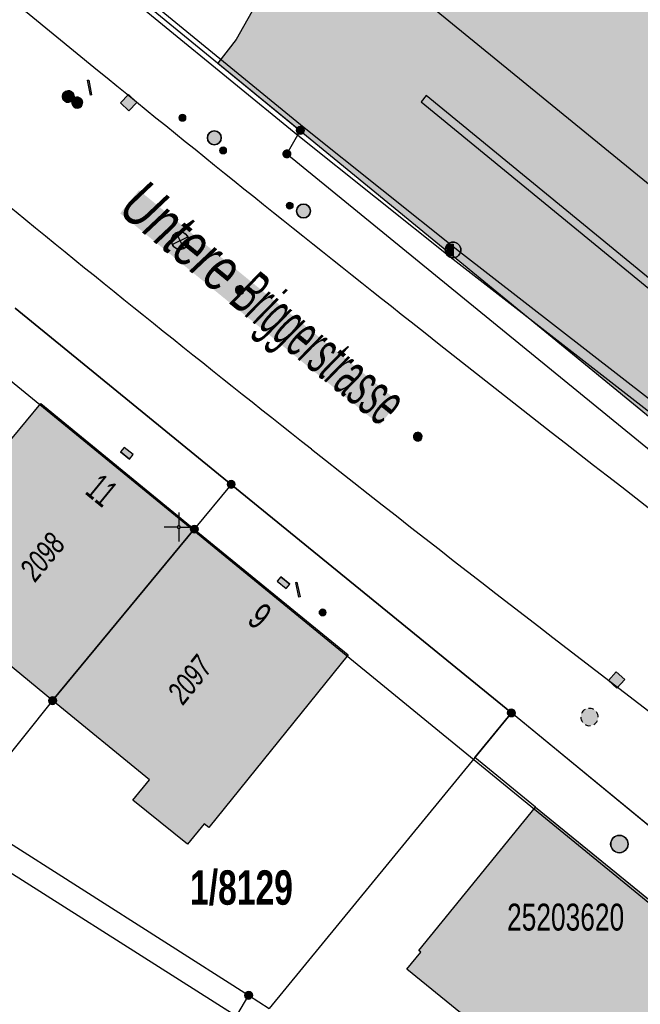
# Model space of a CAD drawing. Header units: metres. Extents: x 2695560 to 2696939, y 1260529 to 1262050.
# Tile 105 of 256: x 2696169 to 2696196, y 1260804 to 1260847. Entities that reach past the tile are written whole.
import ezdxf

# ---------------------------------------------------------------- set-up
doc = ezdxf.new("R2010")
doc.units = ezdxf.units.M
doc.linetypes.add('AUSGEZOGEN', pattern=[0])
for name, color, linetype in [('XR$1$AV_Flächen (EO)', 7, 'AUSGEZOGEN'), ('XR$1$AV_Gebäudeflächen (BB)', 7, 'AUSGEZOGEN'), ('XR$1$AV_Gebäudeflächen ut.', 7, 'AUSGEZOGEN'), ('XR$1$AV_Grenzpunkte', 7, 'AUSGEZOGEN'), ('XR$1$AV_Grundstück-Nr.', 7, 'AUSGEZOGEN'), ('XR$1$AV_Haus-Nr.', 7, 'AUSGEZOGEN'), ('XR$1$AV_Höhenfixpunkt-Nr.', 7, 'AUSGEZOGEN'), ('XR$1$AV_Koordinatennetzpunkte', 7, 'AUSGEZOGEN'), ('XR$1$AV_Linien (BB)', 7, 'AUSGEZOGEN'), ('XR$1$AV_Linien (EO)', 7, 'AUSGEZOGEN'), ('XR$1$AV_Strassennamen', 7, 'AUSGEZOGEN'), ('XR$1$AV_Versicherung-Nr.', 7, 'AUSGEZOGEN'), ('XR$1$AW_LK_Einlaufschacht alt', 24, 'AUSGEZOGEN'), ('XR$1$AW_LK_Schachtdeckel', 24, 'AUSGEZOGEN'), ('XR$1$AW_LK_Zwischenpunkt', 24, 'AUSGEZOGEN'), ('XR$1$EW_LK_Bauwerk', 1, 'AUSGEZOGEN'), ('XR$1$EW_LK_Bauwerk_FL_Linie_Punkt', 1, 'AUSGEZOGEN'), ('XR$1$EW_LK_Knoten', 1, 'AUSGEZOGEN'), ('XR$1$GA_LK_Absperrarmatur', 32, 'AUSGEZOGEN'), ('XR$1$GA_LK_Rohrleitungsteil', 32, 'AUSGEZOGEN'), ('XR$1$Liegenschaftsgrenzen', 7, 'AUSGEZOGEN'), ('XR$1$PFAV', 255, 'AUSGEZOGEN'), ('XR$1$PFAW', 255, 'AUSGEZOGEN'), ('XR$1$PFEW', 255, 'AUSGEZOGEN'), ('XR$1$PFGA', 255, 'AUSGEZOGEN'), ('XR$1$PFWA', 255, 'AUSGEZOGEN'), ('XR$1$RAEW', 8, 'AUSGEZOGEN'), ('XR$1$RP_Abstandslinie', 7, 'AUSGEZOGEN'), ('XR$1$WA_LK_Absperrarmatur', 171, 'AUSGEZOGEN'), ('XR$1$WA_LK_Rohrleitungsteil', 171, 'AUSGEZOGEN')]:
    doc.layers.add(name, color=color, linetype=linetype)
doc.styles.add('ARIAL', font='arial.ttf')

# ---------------------------------------------------------------- blocks, each defined once
blk = doc.blocks.new('COMPLEXOBJECT_599')
at = {"layer": 'XR$1$AV_Linien (BB)', "color": 7, "linetype": 'AUSGEZOGEN', "transparency": 33554687}
for centre, radius, start, end in [((6798.454, 11611.597), 997.513, 230.735726, 231.737349), ((6805.326, 11617.888), 1006.71, 231.652024, 233.06939)]:
    blk.add_arc(centre, radius, start, end, dxfattribs=at)
blk = doc.blocks.new('COMPLEXOBJECT_602')
at = {"layer": 'XR$1$AV_Linien (BB)', "color": 7, "linetype": 'AUSGEZOGEN', "transparency": 33554687}
blk.add_line((6151.645, 10860.982), (6171.488, 10844.723), dxfattribs=at)
for centre, radius, start, end in [((6798.566, 11612.516), 991.329, 230.760524, 231.764251), ((6802.777, 11612.762), 994.134, 231.582395, 233.002187)]:
    blk.add_arc(centre, radius, start, end, dxfattribs=at)
blk = doc.blocks.new('COMPLEXOBJECT_817')
at = {"layer": 'XR$1$AV_Flächen (EO)', "color": 7, "linetype": 'AUSGEZOGEN', "transparency": 33554687}
blk.add_lwpolyline([(6198.44, 10874.09), (6187.748, 10855.418), (6183.987, 10857.572), (6177.483, 10846.044), (6176.689, 10845.017), (6207.721, 10819.598), (6211.049, 10816.867)], dxfattribs=at)
blk = doc.blocks.new('COMPLEXOBJECT_1052')
at = {"layer": 'XR$1$AV_Linien (EO)', "color": 7, "linetype": 'AUSGEZOGEN', "transparency": 33554687}
for points in [[(6157.037, 10861.359), (6180.415, 10842.246), (6187.119, 10836.899), (6199.556, 10827.237), (6208.904, 10821.061)], [(6223.525, 10810.86), (6199.294, 10826.871), (6186.843, 10836.544), (6180.133, 10841.895), (6156.751, 10861.011)]]:
    blk.add_lwpolyline(points, dxfattribs=at)
blk = doc.blocks.new('COMPLEXOBJECT_1355')
at = {"layer": 'XR$1$Liegenschaftsgrenzen', "color": 7, "linetype": 'AUSGEZOGEN', "transparency": 33554687}
blk.add_lwpolyline([(6156.915, 10861.204), (6180.247, 10842.117), (6179.667, 10841.105), (6215.585, 10811.803), (6216.282, 10812.657), (6225.777, 10805.814)], dxfattribs=at)
blk = doc.blocks.new('BAV15')
at = {"layer": 'XR$1$PFAV', "transparency": 33554687}
blk.add_hatch(color=7, dxfattribs=at).paths.add_polyline_path([(0.5, 0), (0.49, 0.1), (0.46, 0.2), (0.41, 0.29), (0.34, 0.36), (0.26, 0.42), (0.17, 0.47), (0.08, 0.49), (-0.03, 0.5), (-0.13, 0.48), (-0.22, 0.45), (-0.31, 0.4), (-0.38, 0.33), (-0.44, 0.24), (-0.48, 0.15), (-0.5, 0.05), (-0.5, -0.05), (-0.48, -0.15), (-0.44, -0.24), (-0.38, -0.33), (-0.31, -0.4), (-0.22, -0.45), (-0.13, -0.48), (-0.03, -0.5), (0.08, -0.49), (0.17, -0.47), (0.26, -0.42), (0.34, -0.36), (0.41, -0.29), (0.46, -0.2), (0.49, -0.1)])
at = {"color": 7, "transparency": 33554687}
for start, end in [(90, 270), (270, 90)]:
    blk.add_arc((0, 0), 0.5, start, end, dxfattribs=at)
at = {"layer": 'XR$1$PFAV', "transparency": 33554687}
blk.add_circle((0, 0), 0.5, dxfattribs=at)
blk = doc.blocks.new('BWAV20')
at = {"true_color": 0x000000, "transparency": 33554687}
blk.add_hatch(color=18, dxfattribs=at).paths.add_polyline_path([(0.17, 0), (0.16, 0.03), (0.15, 0.07), (0.14, 0.1), (0.11, 0.12), (0.09, 0.14), (0.06, 0.16), (0.03, 0.16), (-0.01, 0.17), (-0.04, 0.16), (-0.07, 0.15), (-0.1, 0.13), (-0.13, 0.11), (-0.15, 0.08), (-0.16, 0.05), (-0.17, 0.02), (-0.17, -0.02), (-0.16, -0.05), (-0.15, -0.08), (-0.13, -0.11), (-0.1, -0.13), (-0.07, -0.15), (-0.04, -0.16), (-0.01, -0.17), (0.03, -0.16), (0.06, -0.16), (0.09, -0.14), (0.11, -0.12), (0.14, -0.1), (0.15, -0.07), (0.16, -0.03)])
at = {"layer": 'XR$1$PFAV', "transparency": 33554687}
blk.add_hatch(color=7, dxfattribs=at).paths.add_polyline_path([(0.5, 0), (0.49, 0.1), (0.46, 0.2), (0.41, 0.29), (0.34, 0.36), (0.26, 0.42), (0.17, 0.47), (0.08, 0.49), (-0.03, 0.5), (-0.13, 0.48), (-0.22, 0.45), (-0.31, 0.4), (-0.38, 0.33), (-0.44, 0.24), (-0.48, 0.15), (-0.5, 0.05), (-0.5, -0.05), (-0.48, -0.15), (-0.44, -0.24), (-0.38, -0.33), (-0.31, -0.4), (-0.22, -0.45), (-0.13, -0.48), (-0.03, -0.5), (0.08, -0.49), (0.17, -0.47), (0.26, -0.42), (0.34, -0.36), (0.41, -0.29), (0.46, -0.2), (0.49, -0.1)])
blk = doc.blocks.new('BAV2041')
at = {"color": 7, "transparency": 33554687}
for p, q in [((0, 0.5), (0, 0.05)), ((-0.05, 0), (-0.5, 0)), ((0.05, 0), (0.5, 0)), ((0, -0.05), (0, -0.5))]:
    blk.add_line(p, q, dxfattribs=at)
blk.add_circle((0, 0), 0.05, dxfattribs=at)
for start, end in [(90, 270), (270, 90)]:
    blk.add_arc((0, 0), 0.05, start, end, dxfattribs=at)
blk = doc.blocks.new('BAW2089')
at = {"layer": 'XR$1$PFAW', "transparency": 33554687}
blk.add_hatch(color=7, dxfattribs=at).paths.add_polyline_path([(-0.5, 0.5), (-0.5, -0.5), (0.5, -0.5), (0.5, 0.5)])
at = {"transparency": 33554687}
blk.add_lwpolyline([(-0.5, 0.5), (0.5, 0.5), (0.5, -0.5), (-0.5, -0.5), (-0.5, 0.5)], close=True, dxfattribs=at)
at = {"layer": 'XR$1$PFAW', "transparency": 33554687}
blk.add_lwpolyline([(-0.5, 0.5), (0.5, 0.5), (0.5, -0.5), (-0.5, -0.5), (-0.5, 0.5)], close=True, dxfattribs=at)
blk = doc.blocks.new('BAW2095')
at = {"layer": 'XR$1$PFAW', "lineweight": 25, "transparency": 33554687}
blk.add_hatch(color=7, dxfattribs=at).paths.add_polyline_path([(0.497, 0.005), (0.487, 0.106), (0.457, 0.202), (0.408, 0.291), (0.342, 0.368), (0.262, 0.429), (0.171, 0.474), (0.073, 0.499), (-0.028, 0.505), (-0.128, 0.489), (-0.223, 0.454), (-0.309, 0.401), (-0.382, 0.331), (-0.44, 0.248), (-0.48, 0.155), (-0.5, 0.056), (-0.5, -0.045), (-0.48, -0.145), (-0.44, -0.237), (-0.382, -0.321), (-0.309, -0.39), (-0.223, -0.444), (-0.128, -0.479), (-0.028, -0.494), (0.073, -0.489), (0.171, -0.464), (0.262, -0.419), (0.342, -0.357), (0.408, -0.28), (0.457, -0.192), (0.487, -0.095)])
at = {"lineweight": 25, "transparency": 33554687}
for centre, radius, start, end in [((-0.002, 0.002), 0.5, 180.052, 215.912), ((0, 0), 0.504, 120.1271, 155.9133), ((-0.003, 0.002), 0.501, 60.0285, 95.9699), ((-0.014, -0.001), 0.511, 0.4144, 35.5635), ((-0.006, -0.008), 0.488, 239.6803, 276.5899), ((-0.003, 0.005), 0.501, 300.0384, 335.7607)]:
    blk.add_arc(centre, radius, start, end, dxfattribs=at)
blk = doc.blocks.new('BAW2082')
at = {"layer": 'XR$1$PFAW', "transparency": 33554687}
blk.add_hatch(color=7, dxfattribs=at).paths.add_polyline_path([(0.509, -0.003), (0.499, 0.098), (0.469, 0.194), (0.42, 0.283), (0.354, 0.359), (0.274, 0.421), (0.183, 0.466), (0.085, 0.491), (-0.016, 0.496), (-0.116, 0.481), (-0.211, 0.446), (-0.297, 0.392), (-0.37, 0.323), (-0.428, 0.24), (-0.468, 0.147), (-0.488, 0.047), (-0.488, -0.054), (-0.468, -0.153), (-0.428, -0.246), (-0.37, -0.329), (-0.297, -0.398), (-0.211, -0.452), (-0.116, -0.487), (-0.016, -0.502), (0.085, -0.497), (0.183, -0.472), (0.274, -0.427), (0.354, -0.366), (0.42, -0.289), (0.469, -0.2), (0.499, -0.104)])
at = {"transparency": 33554687}
for start, end in [(91.1948, 268.8052), (268.8052, 91.1948)]:
    blk.add_arc((0.01, 0), 0.5, start, end, dxfattribs=at)
at = {"layer": 'XR$1$PFAW', "transparency": 33554687}
blk.add_circle((0.009, -0.003), 0.5, dxfattribs=at)
blk = doc.blocks.new('BWA2013')
at = {"true_color": 0x000000, "transparency": 33554687}
blk.add_hatch(color=18, dxfattribs=at).paths.add_polyline_path([(-0.291, -0.409), (0.352, 0.357), (0.291, 0.409), (-0.352, -0.357)])
at = {"transparency": 33554687}
blk.add_lwpolyline([(-0.291, -0.409), (-0.352, -0.357), (0.291, 0.409), (0.352, 0.357), (-0.291, -0.409)], close=True, dxfattribs=at)
blk = doc.blocks.new('BWA965')
at = {"layer": 'XR$1$PFWA', "transparency": 33554687}
blk.add_hatch(color=7, dxfattribs=at).paths.add_polyline_path([(0, 0.5), (-0.051, 0.497), (-0.101, 0.49), (-0.15, 0.477), (-0.197, 0.459), (-0.243, 0.437), (-0.286, 0.41), (-0.326, 0.379), (-0.362, 0.344), (-0.395, 0.306), (-0.424, 0.264), (-0.449, 0.22), (-0.469, 0.174), (-0.484, 0.125), (-0.494, 0.076), (-0.499, 0.025), (-0.499, -0.025), (-0.494, -0.076), (-0.484, -0.125), (-0.469, -0.174), (-0.449, -0.22), (-0.424, -0.264), (-0.395, -0.306), (-0.362, -0.344), (-0.326, -0.379), (-0.286, -0.41), (-0.243, -0.437), (-0.197, -0.459), (-0.15, -0.477), (-0.101, -0.49), (-0.051, -0.497), (0, -0.5), (0.051, -0.497), (0.101, -0.49), (0.15, -0.477), (0.197, -0.459), (0.243, -0.437), (0.286, -0.41), (0.326, -0.379), (0.362, -0.344), (0.395, -0.306), (0.424, -0.264), (0.449, -0.22), (0.469, -0.174), (0.484, -0.125), (0.494, -0.076), (0.499, -0.025), (0.499, 0.025), (0.494, 0.076), (0.484, 0.125), (0.469, 0.174), (0.449, 0.22), (0.424, 0.264), (0.395, 0.306), (0.362, 0.344), (0.326, 0.379), (0.286, 0.41), (0.243, 0.437), (0.197, 0.459), (0.15, 0.477), (0.101, 0.49), (0.051, 0.497)])
at = {"transparency": 33554687}
blk.add_line((0, 0.5), (0, -0.5), dxfattribs=at)
for start, end in [(90, 270), (270, 90)]:
    blk.add_arc((0, 0), 0.5, start, end, dxfattribs=at)
blk = doc.blocks.new('BGA996')
at = {"layer": 'XR$1$PFGA', "transparency": 33554687}
blk.add_hatch(color=7, dxfattribs=at).paths.add_polyline_path([(-0.25, -0.5), (0.25, -0.5), (0.25, 0.5), (-0.25, 0.5)])
at = {"color": 32, "transparency": 33554687}
for p, q in [((-0.25, 0.5), (-0.25, -0.5)), ((0.25, 0.5), (0.25, -0.5))]:
    blk.add_line(p, q, dxfattribs=at)
at = {"layer": 'XR$1$PFGA', "transparency": 33554687}
blk.add_lwpolyline([(-0.25, -0.5), (0.25, -0.5), (0.25, 0.5), (-0.25, 0.5), (-0.25, -0.5)], close=True, dxfattribs=at)
blk = doc.blocks.new('BGA965')
at = {"layer": 'XR$1$PFGA', "transparency": 33554687}
blk.add_hatch(color=7, dxfattribs=at).paths.add_polyline_path([(0.5, 0), (0.49, 0.101), (0.459, 0.197), (0.41, 0.286), (0.344, 0.362), (0.264, 0.424), (0.174, 0.469), (0.076, 0.494), (-0.025, 0.499), (-0.125, 0.484), (-0.22, 0.449), (-0.306, 0.395), (-0.379, 0.326), (-0.437, 0.243), (-0.477, 0.15), (-0.497, 0.051), (-0.497, -0.051), (-0.477, -0.15), (-0.437, -0.243), (-0.379, -0.326), (-0.306, -0.395), (-0.22, -0.449), (-0.125, -0.484), (-0.025, -0.499), (0.076, -0.494), (0.174, -0.469), (0.264, -0.424), (0.344, -0.362), (0.41, -0.286), (0.459, -0.197), (0.49, -0.101)])
at = {"color": 32, "transparency": 33554687}
blk.add_line((0, 0.5), (0, -0.5), dxfattribs=at)
for start, end in [(90, 270), (270, 90)]:
    blk.add_arc((0, 0), 0.5, start, end, dxfattribs=at)
at = {"layer": 'XR$1$PFGA', "transparency": 33554687}
blk.add_circle((0, 0), 0.5, dxfattribs=at)
blk = doc.blocks.new('BEW15')
at = {"layer": 'XR$1$PFEW', "transparency": 33554687}
h = blk.add_hatch(color=7, dxfattribs=at)
h.paths.add_polyline_path([(-0.5, 0), (-0.497, -0.05), (-0.489, -0.1), (-0.477, -0.15), (-0.459, -0.197), (-0.437, -0.242), (-0.41, -0.285), (-0.379, -0.326), (-0.344, -0.362), (-0.306, -0.395), (-0.264, -0.424), (-0.22, -0.449), (-0.173, -0.469), (-0.125, -0.484), (-0.075, -0.494), (-0.025, -0.499), (0.026, -0.499), (0.076, -0.494), (0.126, -0.484), (0.174, -0.469), (0.22, -0.449), (0.265, -0.424), (0.306, -0.395), (0.345, -0.362), (0.38, -0.326), (0.411, -0.285), (0.437, -0.242), (0.46, -0.197), (0.477, -0.15), (0.49, -0.1), (0.498, -0.05), (0.5, 0), (0.498, 0.051), (0.49, 0.101), (0.477, 0.15), (0.46, 0.197), (0.437, 0.243), (0.411, 0.286), (0.38, 0.326), (0.345, 0.363), (0.306, 0.396), (0.265, 0.424), (0.22, 0.449), (0.174, 0.469), (0.126, 0.484), (0.076, 0.494), (0.026, 0.5), (-0.025, 0.5), (-0.075, 0.494), (-0.125, 0.484), (-0.173, 0.469), (-0.22, 0.449), (-0.264, 0.424), (-0.306, 0.396), (-0.344, 0.363), (-0.379, 0.326), (-0.41, 0.286), (-0.437, 0.243), (-0.459, 0.197), (-0.477, 0.15), (-0.489, 0.101), (-0.497, 0.051)])
h.paths.add_polyline_path([(0.01, 0.001), (0.01, 0), (0.01, -0.001), (0.01, -0.002), (0.01, -0.003), (0.009, -0.004), (0.009, -0.005), (0.009, -0.006), (0.008, -0.006), (0.007, -0.007), (0.006, -0.008), (0.006, -0.008), (0.005, -0.009), (0.004, -0.009), (0.003, -0.01), (0.002, -0.01), (0.001, -0.01), (0, -0.01), (-0.001, -0.01), (-0.002, -0.01), (-0.003, -0.009), (-0.004, -0.009), (-0.005, -0.008), (-0.006, -0.008), (-0.007, -0.007), (-0.007, -0.006), (-0.008, -0.006), (-0.008, -0.005), (-0.009, -0.004), (-0.009, -0.003), (-0.009, -0.002), (-0.01, -0.001), (-0.01, 0), (-0.01, 0.001), (-0.009, 0.002), (-0.009, 0.003), (-0.009, 0.004), (-0.008, 0.005), (-0.008, 0.006), (-0.007, 0.007), (-0.007, 0.007), (-0.006, 0.008), (-0.005, 0.009), (-0.004, 0.009), (-0.003, 0.01), (-0.002, 0.01), (-0.001, 0.01), (0, 0.01), (0.001, 0.01), (0.002, 0.01), (0.003, 0.01), (0.004, 0.01), (0.005, 0.009), (0.006, 0.009), (0.006, 0.008), (0.007, 0.007), (0.008, 0.007), (0.009, 0.006), (0.009, 0.005), (0.009, 0.004), (0.01, 0.003), (0.01, 0.002)], flags=16)
at = {"color": 1, "transparency": 33554687}
for start, end in [(0, 180), (180, 0)]:
    blk.add_arc((0, 0), 0.5, start, end, dxfattribs=at)
at = {"layer": 'XR$1$PFEW', "transparency": 33554687}
blk.add_circle((0, 0), 0.5, dxfattribs=at)
blk = doc.blocks.new('BEWLP2597')
at = {"layer": 'XR$1$PFEW', "transparency": 33554687}
blk.add_hatch(color=7, dxfattribs=at).paths.add_polyline_path([(-0.5, 0), (-0.497, -0.051), (-0.49, -0.101), (-0.477, -0.15), (-0.459, -0.197), (-0.437, -0.243), (-0.41, -0.286), (-0.379, -0.326), (-0.344, -0.362), (-0.306, -0.395), (-0.264, -0.424), (-0.22, -0.449), (-0.174, -0.469), (-0.125, -0.484), (-0.076, -0.494), (-0.025, -0.499), (0.025, -0.499), (0.076, -0.494), (0.125, -0.484), (0.174, -0.469), (0.22, -0.449), (0.264, -0.424), (0.306, -0.395), (0.344, -0.362), (0.379, -0.326), (0.41, -0.286), (0.437, -0.243), (0.459, -0.197), (0.477, -0.15), (0.49, -0.101), (0.497, -0.051), (0.5, 0), (0.497, 0.051), (0.49, 0.101), (0.477, 0.15), (0.459, 0.197), (0.437, 0.243), (0.41, 0.286), (0.379, 0.326), (0.344, 0.362), (0.306, 0.395), (0.264, 0.424), (0.22, 0.449), (0.174, 0.469), (0.125, 0.484), (0.076, 0.494), (0.025, 0.499), (-0.025, 0.499), (-0.076, 0.494), (-0.125, 0.484), (-0.174, 0.469), (-0.22, 0.449), (-0.264, 0.424), (-0.306, 0.395), (-0.344, 0.362), (-0.379, 0.326), (-0.41, 0.286), (-0.437, 0.243), (-0.459, 0.197), (-0.477, 0.15), (-0.49, 0.101), (-0.497, 0.051)])
at = {"color": 1, "transparency": 33554687}
for start, end in [(90, 180), (0, 90), (180, 270), (270, 0)]:
    blk.add_arc((0, 0), 0.5, start, end, dxfattribs=at)
at = {"layer": 'XR$1$PFEW', "transparency": 33554687}
blk.add_circle((0, 0), 0.5, dxfattribs=at)
blk = doc.blocks.new('BEWLP2549_S')
at = {"layer": 'XR$1$PFEW', "transparency": 33554687}
blk.add_hatch(color=7, dxfattribs=at).paths.add_polyline_path([(0.5, 0), (0.49, 0.101), (0.459, 0.197), (0.41, 0.286), (0.344, 0.362), (0.264, 0.424), (0.174, 0.469), (0.076, 0.494), (-0.025, 0.499), (-0.125, 0.484), (-0.22, 0.449), (-0.306, 0.395), (-0.379, 0.326), (-0.437, 0.243), (-0.477, 0.15), (-0.497, 0.051), (-0.497, -0.051), (-0.477, -0.15), (-0.437, -0.243), (-0.379, -0.326), (-0.306, -0.395), (-0.22, -0.449), (-0.125, -0.484), (-0.025, -0.499), (0.076, -0.494), (0.174, -0.469), (0.264, -0.424), (0.344, -0.362), (0.41, -0.286), (0.459, -0.197), (0.49, -0.101)])
at = {"color": 1, "transparency": 33554687}
for p, q in [((0.354, -0.354), (-0.354, 0.354)), ((-0.354, -0.354), (0.354, 0.354))]:
    blk.add_line(p, q, dxfattribs=at)
for start, end in [(91.3809, 268.6191), (268.6191, 91.3809)]:
    blk.add_arc((0, 0), 0.5, start, end, dxfattribs=at)
at = {"layer": 'XR$1$PFEW', "transparency": 33554687}
blk.add_circle((0, 0), 0.5, dxfattribs=at)
blk = doc.blocks.new('BEW957')
at = {"layer": 'XR$1$RAEW', "transparency": 33554687}
blk.add_hatch(color=1, dxfattribs=at).paths.add_polyline_path([(-0.5, 0), (-0.5, -0.05), (-0.49, -0.1), (-0.48, -0.15), (-0.46, -0.2), (-0.44, -0.24), (-0.41, -0.29), (-0.38, -0.33), (-0.34, -0.36), (-0.31, -0.4), (-0.26, -0.42), (-0.22, -0.45), (-0.17, -0.47), (-0.13, -0.48), (-0.08, -0.49), (-0.03, -0.5), (0.03, -0.5), (0.08, -0.49), (0.13, -0.48), (0.17, -0.47), (0.22, -0.45), (0.26, -0.42), (0.31, -0.4), (0.34, -0.36), (0.38, -0.33), (0.41, -0.29), (0.44, -0.24), (0.46, -0.2), (0.48, -0.15), (0.49, -0.1), (0.5, -0.05), (0.5, 0), (0.5, 0.05), (0.49, 0.1), (0.48, 0.15), (0.46, 0.2), (0.44, 0.24), (0.41, 0.29), (0.38, 0.33), (0.34, 0.36), (0.31, 0.4), (0.26, 0.42), (0.22, 0.45), (0.17, 0.47), (0.13, 0.48), (0.08, 0.49), (0.03, 0.5), (-0.03, 0.5), (-0.08, 0.49), (-0.13, 0.48), (-0.17, 0.47), (-0.22, 0.45), (-0.26, 0.42), (-0.31, 0.4), (-0.34, 0.36), (-0.38, 0.33), (-0.41, 0.29), (-0.44, 0.24), (-0.46, 0.2), (-0.48, 0.15), (-0.49, 0.1), (-0.5, 0.05)])
at = {"color": 1, "transparency": 33554687}
for start, end in [(90, 180), (180, 270), (0, 90), (270, 0)]:
    blk.add_arc((0, 0), 0.5, start, end, dxfattribs=at)
at = {"layer": 'XR$1$RAEW', "color": 1, "transparency": 33554687}
blk.add_circle((0, 0), 0.5, dxfattribs=at)
blk = doc.blocks.new('BEWLP2514')
at = {"layer": 'XR$1$PFEW', "transparency": 33554687}
blk.add_hatch(color=7, dxfattribs=at).paths.add_polyline_path([(0.5, 0), (-0.5, 0), (-0.5, -0.5), (0.5, -0.5)])
at = {"color": 1, "transparency": 33554687}
blk.add_lwpolyline([(-0.5, 0), (0.5, 0), (0.5, -0.5), (-0.5, -0.5), (-0.5, 0)], close=True, dxfattribs=at)
at = {"layer": 'XR$1$PFEW', "transparency": 33554687}
for p, q in [((-0.5, -0.5), (-0.5, 0)), ((-0.5, 0), (0.5, 0)), ((0.5, 0), (0.5, -0.5)), ((0.5, -0.5), (-0.5, -0.5))]:
    blk.add_line(p, q, dxfattribs=at)

msp = doc.modelspace()

# ---------------------------------------------------------------- hatches: boundary and pattern name
at = {"transparency": 33554687}
for points in [[(2696174.252, 1260839.344), (2696173.44, 1260838.347), (2696184.644, 1260829.218), (2696185.456, 1260830.215)], [(2696190.144, 1260807.983), (2696190.144, 1260807.38), (2696194.002, 1260807.38), (2696194.002, 1260807.983)]]:
    msp.add_hatch(color=7, dxfattribs=at).paths.add_polyline_path(points)
at = {"layer": 'XR$1$AV_Gebäudeflächen (BB)', "true_color": 0xd2d2d2, "transparency": 33554687}
for points in [[(2696170.52, 1260817.32), (2696176.64, 1260824.72), (2696170.013, 1260830.144), (2696166.907, 1260826.402), (2696165.983, 1260827.168), (2696164.974, 1260825.952), (2696165.09, 1260825.856), (2696165.898, 1260825.186), (2696163.886, 1260822.762), (2696164.105, 1260822.583), (2696163.338, 1260821.645), (2696165.663, 1260819.77), (2696166.445, 1260820.676)], [(2696176.64, 1260824.72), (2696170.52, 1260817.32), (2696174.706, 1260813.898), (2696173.991, 1260813.024), (2696176.345, 1260811.12), (2696177.064, 1260812), (2696177.26, 1260811.84), (2696183.276, 1260819.302)], [(2696199.998, 1260805.696), (2696191.376, 1260812.715), (2696186.332, 1260806.536), (2696186.414, 1260806.469), (2696185.81, 1260805.73), (2696192.377, 1260800.399), (2696193.037, 1260801.181), (2696200.353, 1260795.175), (2696205.267, 1260791.999), (2696209.964, 1260797.732), (2696205.524, 1260801.365), (2696205.444, 1260801.263)]]:
    msp.add_hatch(color=254, dxfattribs=at).paths.add_polyline_path(points)
at = {"layer": 'XR$1$AV_Gebäudeflächen ut.', "true_color": 0xf5f5f5, "transparency": 33554687}
msp.add_hatch(color=7, dxfattribs=at).paths.add_polyline_path([(2696201.306, 1260842.591), (2696234.629, 1260900.786), (2696256.083, 1260888.537), (2696255.576, 1260887.652), (2696255.949, 1260887.438), (2696256.009, 1260887.542), (2696272.392, 1260878.174), (2696272.346, 1260878.093), (2696272.327, 1260878.061), (2696272.675, 1260877.863), (2696273.161, 1260878.713), (2696278.602, 1260875.634), (2696278.754, 1260875.794), (2696278.902, 1260875.958), (2696279.047, 1260876.125), (2696279.188, 1260876.295), (2696279.325, 1260876.469), (2696279.459, 1260876.645), (2696279.588, 1260876.824), (2696279.714, 1260877.006), (2696279.835, 1260877.191), (2696279.953, 1260877.378), (2696280.066, 1260877.568), (2696280.175, 1260877.76), (2696280.28, 1260877.955), (2696280.38, 1260878.151), (2696280.476, 1260878.35), (2696280.568, 1260878.552), (2696280.655, 1260878.755), (2696280.738, 1260878.96), (2696280.816, 1260879.166), (2696280.89, 1260879.375), (2696280.959, 1260879.585), (2696281.024, 1260879.796), (2696281.083, 1260880.009), (2696281.138, 1260880.223), (2696281.189, 1260880.438), (2696281.234, 1260880.654), (2696281.275, 1260880.872), (2696281.311, 1260881.09), (2696281.342, 1260881.309), (2696281.368, 1260881.528), (2696281.39, 1260881.748), (2696281.404, 1260881.934), (2696281.415, 1260882.121), (2696281.423, 1260882.308), (2696281.427, 1260882.494), (2696281.427, 1260882.681), (2696281.424, 1260882.868), (2696281.418, 1260883.055), (2696281.408, 1260883.241), (2696281.394, 1260883.428), (2696281.378, 1260883.614), (2696281.357, 1260883.8), (2696281.333, 1260883.985), (2696281.306, 1260884.17), (2696281.275, 1260884.354), (2696281.241, 1260884.538), (2696281.204, 1260884.721), (2696281.163, 1260884.903), (2696281.118, 1260885.085), (2696281.071, 1260885.265), (2696281.02, 1260885.445), (2696280.965, 1260885.624), (2696280.907, 1260885.802), (2696280.846, 1260885.978), (2696280.782, 1260886.154), (2696280.714, 1260886.328), (2696280.644, 1260886.501), (2696280.57, 1260886.672), (2696280.492, 1260886.843), (2696280.412, 1260887.011), (2696280.329, 1260887.178), (2696280.242, 1260887.344), (2696280.154, 1260887.505), (2696280.064, 1260887.665), (2696279.97, 1260887.823), (2696279.874, 1260887.979), (2696279.775, 1260888.134), (2696279.672, 1260888.286), (2696279.568, 1260888.437), (2696279.46, 1260888.586), (2696279.349, 1260888.732), (2696279.236, 1260888.877), (2696279.12, 1260889.019), (2696279.002, 1260889.159), (2696278.88, 1260889.297), (2696278.757, 1260889.433), (2696278.631, 1260889.567), (2696278.502, 1260889.698), (2696278.371, 1260889.826), (2696278.238, 1260889.952), (2696278.102, 1260890.076), (2696277.964, 1260890.197), (2696277.824, 1260890.316), (2696277.681, 1260890.431), (2696277.537, 1260890.545), (2696277.39, 1260890.655), (2696277.242, 1260890.763), (2696277.091, 1260890.868), (2696276.938, 1260890.97), (2696276.784, 1260891.07), (2696276.628, 1260891.166), (2696276.47, 1260891.259), (2696276.31, 1260891.35), (2696276.015, 1260891.507), (2696275.714, 1260891.655), (2696275.408, 1260891.792), (2696275.099, 1260891.919), (2696274.784, 1260892.035), (2696274.467, 1260892.14), (2696274.145, 1260892.235), (2696273.821, 1260892.318), (2696273.494, 1260892.391), (2696273.165, 1260892.452), (2696272.834, 1260892.503), (2696272.502, 1260892.542), (2696272.168, 1260892.569), (2696271.834, 1260892.586), (2696271.499, 1260892.591), (2696271.164, 1260892.584), (2696270.83, 1260892.567), (2696270.496, 1260892.538), (2696270.164, 1260892.498), (2696269.833, 1260892.446), (2696269.504, 1260892.384), (2696269.178, 1260892.31), (2696268.854, 1260892.225), (2696268.533, 1260892.129), (2696268.215, 1260892.023), (2696267.902, 1260891.905), (2696267.592, 1260891.778), (2696267.287, 1260891.639), (2696266.987, 1260891.491), (2696266.692, 1260891.332), (2696266.403, 1260891.164), (2696263.941, 1260893.513), (2696260.481, 1260895.519), (2696246.924, 1260903.275), (2696244.84, 1260904.468), (2696223.804, 1260916.502), (2696219.711, 1260909.354), (2696224.499, 1260906.61), (2696204.206, 1260871.151), (2696199.41, 1260873.9), (2696188.718, 1260855.228), (2696184.957, 1260857.382), (2696178.453, 1260845.854), (2696177.659, 1260844.827), (2696208.691, 1260819.408), (2696212.019, 1260816.677), (2696212.126, 1260816.589), (2696212.235, 1260816.502), (2696212.345, 1260816.418), (2696212.456, 1260816.335), (2696212.569, 1260816.255), (2696212.684, 1260816.177), (2696212.799, 1260816.1), (2696212.917, 1260816.026), (2696213.035, 1260815.954), (2696213.155, 1260815.884), (2696213.276, 1260815.816), (2696213.398, 1260815.75), (2696213.521, 1260815.687), (2696213.646, 1260815.626), (2696213.771, 1260815.567), (2696213.898, 1260815.51), (2696214.025, 1260815.455), (2696214.154, 1260815.403), (2696214.283, 1260815.353), (2696214.413, 1260815.306), (2696214.545, 1260815.26), (2696214.676, 1260815.217), (2696214.809, 1260815.177), (2696214.942, 1260815.139), (2696215.076, 1260815.103), (2696215.211, 1260815.069), (2696215.346, 1260815.039), (2696215.482, 1260815.01), (2696215.618, 1260814.984), (2696215.755, 1260814.96), (2696215.892, 1260814.939), (2696215.982, 1260814.926), (2696216.072, 1260814.915), (2696216.162, 1260814.905), (2696216.253, 1260814.895), (2696216.343, 1260814.887), (2696216.434, 1260814.88), (2696216.524, 1260814.873), (2696216.615, 1260814.868), (2696216.706, 1260814.864), (2696216.797, 1260814.861), (2696216.888, 1260814.859), (2696216.978, 1260814.859), (2696217.069, 1260814.859), (2696217.16, 1260814.86), (2696217.251, 1260814.862), (2696217.342, 1260814.866), (2696217.432, 1260814.87), (2696217.523, 1260814.876), (2696217.614, 1260814.882), (2696217.704, 1260814.89), (2696217.795, 1260814.899), (2696217.885, 1260814.909), (2696217.975, 1260814.919), (2696218.065, 1260814.931), (2696218.155, 1260814.944), (2696218.245, 1260814.958), (2696218.335, 1260814.973), (2696218.424, 1260814.989), (2696218.513, 1260815.007), (2696218.602, 1260815.025), (2696218.691, 1260815.044), (2696218.732, 1260815.053), (2696218.773, 1260815.063), (2696218.814, 1260815.072), (2696218.854, 1260815.082), (2696218.895, 1260815.092), (2696218.936, 1260815.103), (2696218.976, 1260815.113), (2696219.017, 1260815.124), (2696219.057, 1260815.135), (2696219.098, 1260815.146), (2696219.138, 1260815.158), (2696219.179, 1260815.17), (2696219.219, 1260815.181), (2696219.259, 1260815.193), (2696219.299, 1260815.206), (2696219.339, 1260815.218), (2696219.379, 1260815.231), (2696219.419, 1260815.244), (2696219.459, 1260815.257), (2696219.499, 1260815.271), (2696219.538, 1260815.284), (2696219.578, 1260815.298), (2696219.617, 1260815.312), (2696219.657, 1260815.326), (2696219.696, 1260815.341), (2696219.736, 1260815.355), (2696219.775, 1260815.37), (2696219.814, 1260815.385), (2696219.853, 1260815.401), (2696219.892, 1260815.416), (2696219.931, 1260815.432), (2696220.017, 1260815.467), (2696220.103, 1260815.503), (2696220.188, 1260815.539), (2696220.273, 1260815.577), (2696220.357, 1260815.616), (2696220.441, 1260815.656), (2696220.524, 1260815.697), (2696220.607, 1260815.739), (2696220.69, 1260815.782), (2696220.772, 1260815.825), (2696220.853, 1260815.87), (2696220.934, 1260815.916), (2696221.014, 1260815.963), (2696221.094, 1260816.011), (2696221.173, 1260816.059), (2696221.251, 1260816.109), (2696221.329, 1260816.16), (2696221.406, 1260816.211), (2696221.483, 1260816.263), (2696221.559, 1260816.317), (2696221.634, 1260816.371), (2696221.709, 1260816.426), (2696221.783, 1260816.482), (2696221.856, 1260816.539), (2696221.929, 1260816.597), (2696222.001, 1260816.656), (2696222.072, 1260816.715), (2696222.143, 1260816.776), (2696222.213, 1260816.837), (2696222.282, 1260816.899), (2696222.35, 1260816.962), (2696222.421, 1260817.029), (2696222.492, 1260817.097), (2696222.561, 1260817.166), (2696222.63, 1260817.236), (2696222.698, 1260817.307), (2696222.765, 1260817.378), (2696222.831, 1260817.451), (2696222.896, 1260817.524), (2696222.96, 1260817.598), (2696223.023, 1260817.673), (2696223.085, 1260817.748), (2696223.146, 1260817.825), (2696223.207, 1260817.902), (2696223.266, 1260817.98), (2696223.324, 1260818.059), (2696223.382, 1260818.138), (2696223.438, 1260818.218), (2696223.493, 1260818.299), (2696223.548, 1260818.381), (2696223.601, 1260818.463), (2696223.653, 1260818.546), (2696223.704, 1260818.629), (2696223.754, 1260818.713), (2696223.803, 1260818.798), (2696223.851, 1260818.883), (2696223.898, 1260818.969), (2696223.944, 1260819.056), (2696223.989, 1260819.143), (2696224.032, 1260819.231), (2696224.075, 1260819.319), (2696224.116, 1260819.408), (2696225.014, 1260820.915), (2696229.993, 1260826.145), (2696229.336, 1260826.523), (2696229.838, 1260827.399), (2696229.457, 1260827.618), (2696229.382, 1260827.488), (2696213.003, 1260836.876), (2696213.058, 1260836.971), (2696212.685, 1260837.185), (2696212.192, 1260836.326)])

# ---------------------------------------------------------------- linework, layer by layer
at = {"layer": 'XR$1$AV_Flächen (EO)', "color": 7, "linetype": 'AUSGEZOGEN', "transparency": 33554687}
msp.add_lwpolyline([(2696211.593, 1260822.997), (2696186.653, 1260843.43), (2696186.431, 1260843.159), (2696211.371, 1260822.726), (2696211.593, 1260822.997)], close=True, dxfattribs=at)
at = {"layer": 'XR$1$AV_Linien (BB)', "color": 7, "linetype": 'AUSGEZOGEN', "transparency": 33554687}
for p, q in [((2696170.52, 1260817.32), (2696176.64, 1260824.72)), ((2696201.532, 1260807.585), (2696190.33, 1260816.79)), ((2696191.376, 1260812.715), (2696199.998, 1260805.696))]:
    msp.add_line(p, q, dxfattribs=at)
for points in [[(2696145.12, 1260872.125), (2696152.989, 1260865.341), (2696158.007, 1260861.169), (2696181.385, 1260842.056), (2696188.089, 1260836.709), (2696200.526, 1260827.047), (2696209.874, 1260820.871), (2696210.167, 1260820.677)], [(2696190.33, 1260816.79), (2696178.23, 1260826.65), (2696168.9, 1260834.26)], [(2696170.52, 1260817.32), (2696166.445, 1260820.676), (2696165.663, 1260819.77), (2696163.338, 1260821.645), (2696164.105, 1260822.583), (2696163.886, 1260822.762), (2696165.898, 1260825.186), (2696165.09, 1260825.856), (2696164.974, 1260825.952), (2696165.983, 1260827.168), (2696166.907, 1260826.402), (2696170.013, 1260830.144), (2696176.64, 1260824.72)], [(2696176.64, 1260824.72), (2696183.276, 1260819.302), (2696177.26, 1260811.84), (2696177.064, 1260812), (2696176.345, 1260811.12), (2696173.991, 1260813.024), (2696174.706, 1260813.898), (2696170.52, 1260817.32)], [(2696191.376, 1260812.715), (2696188.752, 1260814.867), (2696190.33, 1260816.79)], [(2696186.051, 1260784.702), (2696192.234, 1260794.951), (2696163.657, 1260813.082), (2696153.765, 1260805.669), (2696144.475, 1260790.77)], [(2696199.998, 1260805.696), (2696205.444, 1260801.263), (2696205.524, 1260801.365), (2696209.964, 1260797.732), (2696205.267, 1260791.999), (2696200.353, 1260795.175), (2696193.037, 1260801.181), (2696192.377, 1260800.399), (2696185.81, 1260805.73), (2696186.414, 1260806.469), (2696186.332, 1260806.536), (2696191.376, 1260812.715)]]:
    msp.add_lwpolyline(points, dxfattribs=at)
at = {"layer": 'XR$1$Liegenschaftsgrenzen', "color": 7, "linetype": 'AUSGEZOGEN', "transparency": 33554687}
for p, q in [((2696168.9, 1260834.26), (2696178.23, 1260826.65)), ((2696178.23, 1260826.65), (2696190.33, 1260816.79)), ((2696190.33, 1260816.79), (2696179.87, 1260804.04)), ((2696166.63, 1260812.48), (2696178.985, 1260804.604)), ((2696178.985, 1260804.604), (2696163.753, 1260779.223)), ((2696178.985, 1260804.604), (2696179.87, 1260804.04))]:
    msp.add_line(p, q, dxfattribs=at)
for points in [[(2696178.23, 1260826.65), (2696176.64, 1260824.72), (2696170.52, 1260817.32), (2696166.63, 1260812.48)], [(2696215.648, 1260795.905), (2696214.458, 1260796.768), (2696201.253, 1260807.238), (2696201.532, 1260807.585), (2696190.33, 1260816.79)]]:
    msp.add_lwpolyline(points, dxfattribs=at)
at = {"layer": 'XR$1$RP_Abstandslinie', "color": 7, "linetype": 'AUSGEZOGEN', "transparency": 33554687}
msp.add_line((2696228.166, 1260813.51), (2696121.301, 1260900.877), dxfattribs=at)
msp.add_lwpolyline([(2696213.61, 1260794.41), (2696182.25, 1260820.05), (2696150.63, 1260845.9), (2696123.06, 1260810.65)], dxfattribs=at)

# ---------------------------------------------------------------- block references
at = {"layer": 'XR$1$AV_Flächen (EO)', "color": 7, "linetype": 'AUSGEZOGEN', "lineweight": -3, "transparency": 33554687}
msp.add_blockref('COMPLEXOBJECT_817', (2690000.97, 1249999.81), dxfattribs=at)
at = {"layer": 'XR$1$AV_Grenzpunkte', "color": 7, "linetype": 'AUSGEZOGEN', "lineweight": -3, "transparency": 33554687}
for name, p, xscale, yscale in [('BAV15', (2696181.217, 1260841.927), 0.3249999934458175, 0.3249999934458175), ('BWAV20', (2696180.637, 1260840.915), 0.3899999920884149, 0.3899999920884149), ('BAV15', (2696178.23, 1260826.65), 0.3249999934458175, 0.3249999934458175), ('BAV15', (2696176.64, 1260824.72), 0.3249999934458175, 0.3249999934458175), ('BAV15', (2696170.52, 1260817.32), 0.3249999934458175, 0.3249999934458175), ('BAV15', (2696190.33, 1260816.79), 0.3249999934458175, 0.3249999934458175), ('BAV15', (2696178.985, 1260804.604), 0.3249999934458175, 0.3249999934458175)]:
    msp.add_blockref(name, p, dxfattribs=dict(at, xscale=xscale, yscale=yscale))
at = {"layer": 'XR$1$AV_Koordinatennetzpunkte', "color": 7, "linetype": 'AUSGEZOGEN', "lineweight": -3, "transparency": 33554687, "xscale": 1.25, "yscale": 1.25}
msp.add_blockref('BAV2041', (2696175.97, 1260824.81), dxfattribs=at)
at = {"layer": 'XR$1$AV_Linien (BB)', "color": 7, "linetype": 'AUSGEZOGEN', "lineweight": -3, "transparency": 33554687}
for name in ['COMPLEXOBJECT_599', 'COMPLEXOBJECT_602']:
    msp.add_blockref(name, (2690000.97, 1249999.81), dxfattribs=at)
at = {"layer": 'XR$1$AV_Linien (EO)', "color": 7, "linetype": 'AUSGEZOGEN', "lineweight": -3, "transparency": 33554687}
msp.add_blockref('COMPLEXOBJECT_1052', (2690000.97, 1249999.81), dxfattribs=at)
at = {"layer": 'XR$1$AW_LK_Einlaufschacht alt', "color": 24, "linetype": 'AUSGEZOGEN', "lineweight": -3, "transparency": 33554687, "xscale": 0.5000000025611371, "yscale": 0.5000000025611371}
for p, rotation in [((2696173.803, 1260843.124), 226.252151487), ((2696194.871, 1260818.21), 228.0825500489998)]:
    msp.add_blockref('BAW2089', p, dxfattribs=dict(at, rotation=rotation))
at = {"layer": 'XR$1$AW_LK_Schachtdeckel', "color": 24, "linetype": 'AUSGEZOGEN', "lineweight": -3, "transparency": 33554687, "xscale": 0.7499999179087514, "yscale": 0.7499999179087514}
msp.add_blockref('BAW2082', (2696194.985, 1260811.131), dxfattribs=at)
at = {"layer": 'XR$1$AW_LK_Zwischenpunkt', "color": 24, "linetype": 'AUSGEZOGEN', "lineweight": -3, "transparency": 33554687, "xscale": 0.7499999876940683, "yscale": 0.7499999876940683}
msp.add_blockref('BAW2095', (2696193.703, 1260816.609), dxfattribs=at)
at = {"layer": 'XR$1$EW_LK_Bauwerk', "color": 1, "linetype": 'AUSGEZOGEN', "lineweight": -3, "transparency": 33554687, "xscale": 0.6749999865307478, "yscale": 0.6749999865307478}
msp.add_blockref('BEWLP2597', (2696187.81, 1260836.77), dxfattribs=at)
at = {"layer": 'XR$1$EW_LK_Bauwerk_FL_Linie_Punkt', "color": 1, "linetype": 'AUSGEZOGEN', "lineweight": -3, "transparency": 33554687, "xscale": 0.5999999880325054, "yscale": 0.5999999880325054}
for p in [(2696177.503, 1260841.604), (2696181.356, 1260838.451)]:
    msp.add_blockref('BEW15', p, dxfattribs=at)
at = {"layer": 'XR$1$EW_LK_Knoten', "color": 1, "linetype": 'AUSGEZOGEN', "lineweight": -3, "transparency": 33554687, "xscale": 0.2749999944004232, "yscale": 0.2749999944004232}
for p in [(2696176.129, 1260842.473), (2696177.883, 1260841.063), (2696180.761, 1260838.682), (2696182.179, 1260821.124)]:
    msp.add_blockref('BEW957', p, dxfattribs=at)
at = {"layer": 'XR$1$EW_LK_Knoten', "color": 1, "linetype": 'AUSGEZOGEN', "lineweight": -3, "transparency": 33554687}
for name, p, xscale, yscale, rotation in [('BEW957', (2696180.761, 1260838.682), 0.2749999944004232, 0.2749999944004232, 270), ('BEWLP2549_S', (2696176.028, 1260837.171), 0.7499999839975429, 0.7499999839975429, 340.5861), ('BEWLP2514', (2696187.81, 1260836.77), 0.5, 0.5, 270.0468)]:
    msp.add_blockref(name, p, dxfattribs=dict(at, xscale=xscale, yscale=yscale, rotation=rotation))
at = {"layer": 'XR$1$GA_LK_Absperrarmatur', "color": 32, "linetype": 'AUSGEZOGEN', "lineweight": -3, "transparency": 33554687, "xscale": 0.4999999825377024, "yscale": 0.4999999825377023, "rotation": 50.6628}
msp.add_blockref('BGA965', (2696171.198, 1260843.392), dxfattribs=at)
at = {"layer": 'XR$1$GA_LK_Rohrleitungsteil', "color": 32, "linetype": 'AUSGEZOGEN', "lineweight": -3, "transparency": 33554687, "xscale": 0.5}
for p, yscale, rotation in [((2696173.725, 1260827.994), 0.5, 231.7868999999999), ((2696180.493, 1260822.412), 0.4999999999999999, 50.66729999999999)]:
    msp.add_blockref('BGA996', p, dxfattribs=dict(at, yscale=yscale, rotation=rotation))
at = {"layer": 'XR$1$Liegenschaftsgrenzen', "color": 7, "linetype": 'AUSGEZOGEN', "lineweight": -3, "transparency": 33554687}
msp.add_blockref('COMPLEXOBJECT_1355', (2690000.97, 1249999.81), dxfattribs=at)
at = {"layer": 'XR$1$WA_LK_Absperrarmatur', "color": 171, "linetype": 'AUSGEZOGEN', "lineweight": -3, "transparency": 33554687}
for p, xscale, yscale, rotation in [((2696171.584, 1260843.123), 0.475528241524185, 0.475528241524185, 50.598632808), ((2696178.599, 1260835.033), 0.3749999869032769, 0.3749999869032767, 232.214599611), ((2696186.285, 1260828.709), 0.3749999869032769, 0.3749999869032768, 51.92333984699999)]:
    msp.add_blockref('BWA965', p, dxfattribs=dict(at, xscale=xscale, yscale=yscale, rotation=rotation))
at = {"layer": 'XR$1$WA_LK_Rohrleitungsteil', "color": 171, "linetype": 'AUSGEZOGEN', "lineweight": -3, "transparency": 33554687}
for p, xscale, yscale, rotation in [((2696172.119, 1260843.776), 0.6499999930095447, 0.6499999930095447, 50.753173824), ((2696181.114, 1260822.109), 0.6499999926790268, 0.6499999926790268, 51.922851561)]:
    msp.add_blockref('BWA2013', p, dxfattribs=dict(at, xscale=xscale, yscale=yscale, rotation=rotation))

# ---------------------------------------------------------------- texts
at = {"layer": 'XR$1$AV_Grundstück-Nr.', "color": 7, "transparency": 33554687, "insert": (2696178.676, 1260809.232), "char_height": 1.48491, "width": 4.97324, "attachment_point": 5, "style": 'ARIAL'}
msp.add_mtext('\\A1;{\\fArial|i0|b1;\\H1.484908;\\W0.700000;\\C7;1/8129}\\P', dxfattribs=at)
at = {"layer": 'XR$1$AV_Haus-Nr.', "color": 7, "transparency": 33554687, "char_height": 1.1621, "attachment_point": 2, "style": 'ARIAL'}
for s, insert, width, rotation in [('\\W0.58;11', (2696173.014, 1260826.847), 1.50373, 320.6997), ('\\W0.68;9', (2696179.841, 1260821.418), 1.02516, 320.7708)]:
    msp.add_mtext(s, dxfattribs=dict(at, insert=insert, width=width, rotation=rotation))
at = {"layer": 'XR$1$AV_Höhenfixpunkt-Nr.', "color": 7, "transparency": 33554687, "insert": (2696190.144, 1260807.38), "char_height": 1.1621, "width": 5.50735, "attachment_point": 7, "style": 'ARIAL'}
msp.add_mtext('\\W0.70;25203620', dxfattribs=at)
at = {"layer": 'XR$1$AV_Strassennamen', "color": 7, "transparency": 33554687, "insert": (2696179.442, 1260834.273), "char_height": 1.93684, "width": 19.18737, "attachment_point": 5, "rotation": 320.8284, "style": 'ARIAL'}
msp.add_mtext('\\A1;{\\fArial|i1|b0;\\H1.936838;\\W0.700000;\\C7;Untere \\W0.490000;Briggerstrasse}\\P', dxfattribs=at)
at = {"layer": 'XR$1$AV_Versicherung-Nr.', "color": 7, "transparency": 33554687, "char_height": 0.96842, "width": 2.46457, "attachment_point": 5, "style": 'ARIAL'}
for s, insert, rotation in [('\\A1;{\\fArial|i1|b0;\\H0.968418;\\W0.700000;\\C7;2098}\\P', (2696170.082, 1260823.525), 50.4081), ('\\A1;{\\fArial|i1|b0;\\H0.968418;\\W0.700000;\\C7;2097}\\P', (2696176.451, 1260818.219), 51.1236)]:
    msp.add_mtext(s, dxfattribs=dict(at, insert=insert, rotation=rotation))

doc.saveas('drawing.dxf')
